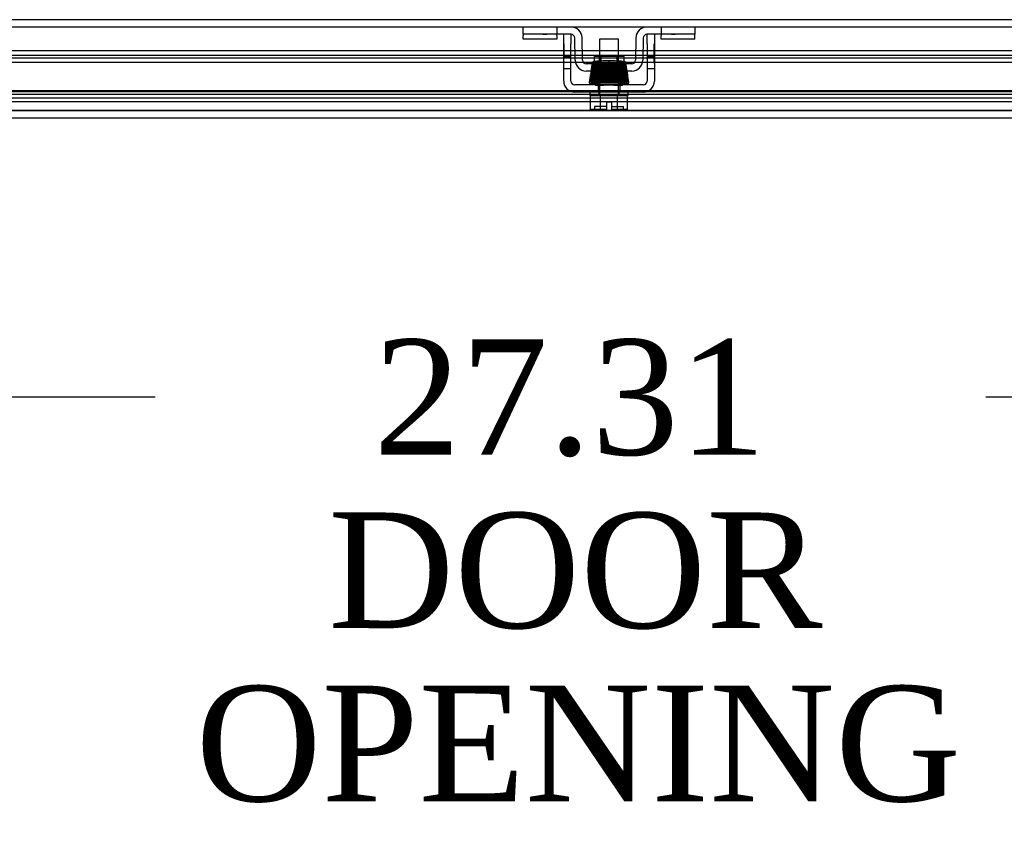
# Model space of a CAD drawing. Header units: inches. Extents: x 1 to 299, y -2 to 199.
# Tile 45 of 68: x 71 to 84, y 157 to 167. Entities that reach past the tile are written whole.
import ezdxf
from ezdxf.enums import TextEntityAlignment as Align
from ezdxf.lldxf.tags import DXFTag

# ---------------------------------------------------------------- set-up
doc = ezdxf.new("R2010")
doc.units = ezdxf.units.IN
doc.header["$MEASUREMENT"] = 0
for name, color, linetype in [('COM42667', 7, 'Continuous'), ('COM42780', 7, 'Continuous'), ('COM53933-2', 7, 'Continuous'), ('COM53955-2', 7, 'Continuous'), ('COM70220', 7, 'Continuous'), ('COM71180-2', 7, 'Continuous'), ('Default', 7, 'Continuous'), ('SCC19011', 7, 'Continuous'), ('SPR20265', 7, 'Continuous'), ('WAF25035', 7, 'Continuous')]:
    doc.layers.add(name, color=color, linetype=linetype)
doc.styles.add('SEACAD_Times_New_Roman', font='times.ttf')
tags = doc.linetypes.add('HIDDEN2', pattern=[0.1875, 0.125, -0.0625]).pattern_tags.tags
tags[6:7] = [DXFTag(74, 4), DXFTag(75, 0), DXFTag(340, '0'), DXFTag(46, 0.0), DXFTag(50, 0.0), DXFTag(44, 0.0), DXFTag(45, 0.0)]
tags[4:5] = [DXFTag(74, 4), DXFTag(75, 0), DXFTag(340, '0'), DXFTag(46, 0.0), DXFTag(50, 0.0), DXFTag(44, 0.0), DXFTag(45, 0.0)]
doc.dimstyles.new('HAMMOND_(STH_-_300x200)', dxfattribs={"dimtxt": 1.5, "dimasz": 1.875, "dimexe": 0.75, "dimexo": 0.75, "dimgap": 0.375, "dimtad": 0, "dimtih": 1, "dimtoh": 1, "dimzin": 0, "dimdsep": 46, "dimtxsty": 'SEACAD_Times_New_Roman', "dimblk1": '_SE_FILLED', "dimblk2": '_SE_FILLED', "dimsah": 1, "dimcen": 0.75, "dimadec": 0, "dimazin": 0, "dimtfac": 0.8, "dimtofl": 0, "dimtmove": 0, "dimatfit": 3, "dimfxl": 1, "dimtolj": 1, "dimtzin": 0, "dimarcsym": 0})

# ---------------------------------------------------------------- blocks, each defined once
blk = doc.blocks.new('SE6')
at = {"layer": 'COM42667', "color": 7, "linetype": 'Continuous'}
for p, q in [((77.913, 166.818), (77.913, 166.943)), ((78.008, 166.943), (78.008, 166.818)), ((78.996, 166.818), (78.996, 166.943)), ((79.091, 166.943), (79.091, 166.818)), ((77.913, 166.336), (77.913, 166.818)), ((78.008, 166.336), (78.008, 166.818)), ((78.996, 166.818), (78.996, 166.336)), ((79.091, 166.818), (79.091, 166.336)), ((78.948, 166.288), (78.056, 166.288)), ((78.948, 166.193), (78.056, 166.193))]:
    blk.add_line(p, q, dxfattribs=at)
at = {"layer": 'COM42667', "color": 7, "linetype": 'HIDDEN2'}
for p, q in [((77.914, 166.818), (77.913, 166.818)), ((77.914, 166.818), (77.914, 166.758)), ((79.09, 166.818), (79.091, 166.818)), ((79.09, 166.758), (79.09, 166.818)), ((77.914, 166.758), (77.913, 166.758)), ((77.914, 166.73), (77.913, 166.73)), ((78.008, 166.651), (77.913, 166.651)), ((77.914, 166.758), (77.914, 166.73)), ((77.914, 166.73), (77.914, 166.651)), ((79.091, 166.651), (78.996, 166.651)), ((79.09, 166.758), (79.091, 166.758)), ((79.09, 166.73), (79.09, 166.758)), ((79.09, 166.73), (79.091, 166.73)), ((79.09, 166.568), (79.09, 166.73)), ((77.914, 166.617), (77.913, 166.617)), ((77.914, 166.568), (77.913, 166.568)), ((77.914, 166.59), (77.914, 166.568)), ((79.09, 166.617), (79.091, 166.617)), ((79.09, 166.568), (79.091, 166.568)), ((77.913, 166.499), (78.008, 166.499)), ((78.996, 166.499), (79.091, 166.499)), ((78.362, 166.288), (78.362, 166.193)), ((78.643, 166.288), (78.643, 166.193))]:
    blk.add_line(p, q, dxfattribs=at)
at = {"layer": 'COM42667', "color": 7, "linetype": 'Continuous'}
for centre, radius, start, end in [((78.056, 166.336), 0.143, 180, 270), ((78.056, 166.336), 0.048, 180, 270), ((78.948, 166.336), 0.143, 270, 0), ((78.948, 166.336), 0.048, 270, 0)]:
    blk.add_arc(centre, radius, start, end, dxfattribs=at)
at = {"layer": 'COM42780', "color": 7, "linetype": 'Continuous'}
for p, q in [((77.387, 166.943), (77.387, 167.038)), ((79.617, 167.038), (79.617, 166.943)), ((77.637, 166.943), (77.387, 166.943)), ((77.387, 166.943), (77.387, 166.929)), ((77.387, 166.879), (77.387, 166.929)), ((78.009, 166.943), (77.637, 166.943)), ((77.824, 166.929), (77.824, 166.943)), ((77.824, 166.929), (77.824, 166.879)), ((79.367, 166.943), (78.995, 166.943)), ((79.18, 166.943), (79.18, 166.929)), ((79.18, 166.879), (79.18, 166.929)), ((79.617, 166.943), (79.367, 166.943)), ((79.617, 166.929), (79.617, 166.943)), ((79.617, 166.879), (79.617, 166.929)), ((77.824, 166.879), (77.387, 166.879)), ((78.062, 166.607), (78.057, 166.896)), ((78.157, 166.608), (78.152, 166.898)), ((78.852, 166.898), (78.847, 166.608)), ((78.947, 166.896), (78.942, 166.607)), ((79.617, 166.879), (79.18, 166.879)), ((78.697, 166.656), (78.307, 166.656)), ((78.307, 166.656), (78.307, 166.586)), ((78.697, 166.561), (78.697, 166.656)), ((78.799, 166.561), (78.205, 166.561)), ((78.799, 166.466), (78.205, 166.466))]:
    blk.add_line(p, q, dxfattribs=at)
at = {"layer": 'COM42780', "color": 7, "linetype": 'HIDDEN2'}
for p, q in [((77.824, 167.038), (77.824, 166.943)), ((79.18, 167.038), (79.18, 166.943)), ((77.824, 166.946), (77.387, 166.946)), ((77.519, 166.944), (77.519, 166.943)), ((77.552, 166.944), (77.552, 166.943)), ((77.577, 166.944), (77.577, 166.943)), ((77.583, 166.944), (77.583, 166.943)), ((77.642, 166.944), (77.692, 166.944)), ((77.662, 166.944), (77.662, 166.943)), ((77.692, 166.944), (77.692, 166.943)), ((79.617, 166.946), (79.18, 166.946)), ((79.312, 166.944), (79.312, 166.943)), ((79.312, 166.944), (79.362, 166.944)), ((79.342, 166.944), (79.342, 166.943)), ((79.421, 166.944), (79.421, 166.943)), ((79.427, 166.944), (79.427, 166.943)), ((79.452, 166.944), (79.452, 166.943)), ((79.486, 166.944), (79.486, 166.943)), ((78.377, 166.466), (78.377, 166.656)), ((78.396, 166.656), (78.396, 166.466)), ((78.609, 166.466), (78.609, 166.656)), ((78.627, 166.466), (78.627, 166.656)), ((78.307, 166.586), (78.307, 166.561))]:
    blk.add_line(p, q, dxfattribs=at)
at = {"layer": 'COM42780', "color": 7, "linetype": 'Continuous'}
for centre, radius, start, end in [((78.009, 166.895), 0.143, 1, 90), ((78.995, 166.895), 0.143, 90, 179), ((78.009, 166.895), 0.048, 1, 90), ((78.995, 166.895), 0.048, 90, 179), ((78.205, 166.609), 0.143, 181, 270), ((78.205, 166.609), 0.048, 181, 270), ((78.799, 166.609), 0.048, 270, 359), ((78.799, 166.609), 0.143, 270, 359)]:
    blk.add_arc(centre, radius, start, end, dxfattribs=at)
at = {"layer": 'COM53933-2', "color": 7, "linetype": 'HIDDEN2'}
for p, q in [((93.937, 167.133), (63.067, 167.133)), ((64.347, 166.166), (91.657, 166.166)), ((91.407, 166.207), (64.597, 166.207)), ((64.347, 166.071), (91.657, 166.071)), ((91.407, 166.113), (64.597, 166.113))]:
    blk.add_line(p, q, dxfattribs=at)
at = {"layer": 'COM53933-2', "color": 7, "linetype": 'Continuous'}
blk.add_line((93.937, 167.038), (63.067, 167.038), dxfattribs=at)
at = {"layer": 'COM53955-2', "color": 7, "linetype": 'Continuous'}
for p, q in [((77.913, 166.728), (64.895, 166.728)), ((65.109, 166.674), (77.913, 166.674)), ((78.06, 166.728), (78.008, 166.728)), ((78.008, 166.674), (78.061, 166.674)), ((78.38, 166.728), (78.155, 166.728)), ((78.156, 166.674), (78.38, 166.674)), ((78.849, 166.728), (78.624, 166.728)), ((78.624, 166.674), (78.848, 166.674)), ((78.943, 166.674), (78.996, 166.674)), ((78.996, 166.728), (78.944, 166.728)), ((91.048, 166.728), (79.091, 166.728)), ((79.091, 166.674), (90.834, 166.674)), ((65.109, 166.582), (77.913, 166.582)), ((78.008, 166.582), (78.065, 166.582)), ((78.165, 166.582), (78.288, 166.582)), ((78.697, 166.582), (78.839, 166.582)), ((78.94, 166.582), (78.996, 166.582)), ((79.091, 166.582), (90.834, 166.582)), ((92.016, 165.853), (63.927, 165.853))]:
    blk.add_line(p, q, dxfattribs=at)
at = {"layer": 'COM53955-2', "color": 7, "linetype": 'HIDDEN2'}
for p, q in [((78.008, 166.728), (77.913, 166.728)), ((77.913, 166.674), (78.008, 166.674)), ((78.155, 166.728), (78.06, 166.728)), ((78.061, 166.674), (78.156, 166.674)), ((78.624, 166.728), (78.38, 166.728)), ((78.38, 166.674), (78.624, 166.674)), ((78.848, 166.674), (78.943, 166.674)), ((78.944, 166.728), (78.849, 166.728)), ((79.091, 166.728), (78.996, 166.728)), ((78.996, 166.674), (79.091, 166.674)), ((91.048, 166.633), (64.895, 166.633)), ((77.913, 166.582), (78.008, 166.582)), ((78.065, 166.582), (78.165, 166.582)), ((78.288, 166.582), (78.697, 166.582)), ((78.839, 166.582), (78.94, 166.582)), ((78.996, 166.582), (79.091, 166.582)), ((92.016, 165.948), (63.927, 165.948))]:
    blk.add_line(p, q, dxfattribs=at)
at = {"layer": 'COM70220', "color": 7, "linetype": 'HIDDEN2'}
for p, q in [((91.422, 166.198), (64.522, 166.198)), ((91.422, 165.952), (64.522, 165.952)), ((91.422, 165.95), (64.522, 165.95)), ((91.422, 165.949), (64.522, 165.949))]:
    blk.add_line(p, q, dxfattribs=at)
at = {"layer": 'COM71180-2', "color": 7, "linetype": 'HIDDEN2'}
blk.add_line((64.347, 166.071), (91.657, 166.071), dxfattribs=at)
at = {"layer": 'SCC19011', "color": 7, "linetype": 'Continuous'}
for p, q in [((78.624, 166.88), (78.38, 166.88)), ((78.38, 166.88), (78.38, 166.656)), ((78.624, 166.656), (78.624, 166.88)), ((78.38, 166.46), (78.38, 166.445)), ((78.38, 166.41), (78.38, 166.396)), ((78.624, 166.455), (78.624, 166.466)), ((78.624, 166.405), (78.624, 166.42)), ((78.38, 166.361), (78.38, 166.346)), ((78.38, 166.311), (78.38, 166.288)), ((78.624, 166.354), (78.624, 166.37)), ((78.624, 166.288), (78.624, 166.319)), ((78.261, 165.967), (78.261, 166.148)), ((78.393, 165.967), (78.393, 166.148)), ((78.611, 165.967), (78.611, 166.148)), ((78.743, 165.967), (78.743, 166.148)), ((78.536, 166.062), (78.468, 166.062)), ((78.468, 166.062), (78.468, 165.967)), ((78.536, 166.062), (78.536, 165.967)), ((78.393, 165.967), (78.261, 165.967)), ((78.468, 165.967), (78.393, 165.967)), ((78.611, 165.967), (78.536, 165.967)), ((78.743, 165.967), (78.611, 165.967))]:
    blk.add_line(p, q, dxfattribs=at)
at = {"layer": 'SCC19011', "color": 7, "linetype": 'HIDDEN2'}
for p, q in [((78.38, 166.656), (78.38, 166.46)), ((78.624, 166.466), (78.624, 166.656)), ((78.38, 166.445), (78.38, 166.41)), ((78.38, 166.396), (78.38, 166.361)), ((78.624, 166.42), (78.624, 166.455)), ((78.624, 166.37), (78.624, 166.405)), ((78.38, 166.346), (78.38, 166.311)), ((78.38, 166.288), (78.38, 166.148)), ((78.624, 166.319), (78.624, 166.354)), ((78.624, 166.148), (78.624, 166.288)), ((78.468, 166.007), (78.315, 166.007)), ((78.315, 166.007), (78.315, 165.977)), ((78.536, 166.007), (78.69, 166.007)), ((78.69, 165.977), (78.69, 166.007))]:
    blk.add_line(p, q, dxfattribs=at)
for centre, start, end in [((78.305, 165.977), 270, 0), ((78.7, 165.977), 180, 270)]:
    blk.add_arc(centre, 0.01, start, end, dxfattribs=at)
at = {"layer": 'SPR20265', "color": 7, "linetype": 'Continuous'}
blk.add_line((78.502, 166.565), (78.502, 166.6), dxfattribs=at)
for centre, radius, start, end in [((78.277, 166.42), 0.0181, 90.2962, 270.6354), ((78.68, 171.237), 4.954, 265.1676, 266.5222), ((78.678, 171.21), 4.891, 269.5941, 269.9583)]:
    blk.add_arc(centre, radius, start, end, dxfattribs=at)
at = {"layer": 'SPR20265', "color": 7, "linetype": 'HIDDEN2'}
for centre, radius, start, end in [((78.277, 166.42), 0.0169, 269.7153, 89.2764), ((78.727, 166.42), 0.0169, 90.7799, 270.2284), ((78.678, 171.21), 4.891, 265.1447, 269.5941), ((78.326, 171.21), 4.891, 270.0417, 274.8553), ((78.324, 171.237), 4.954, 270.0627, 274.8324), ((78.68, 171.237), 4.954, 266.5222, 269.9373)]:
    blk.add_arc(centre, radius, start, end, dxfattribs=at)
for centre, major_axis, start_param, end_param in [((78.329, 166.301), (0, 0.0175), 1.570796, 6.283185), ((78.329, 166.301), (0, 0.0175), 0, 0.007092), ((78.675, 166.301), (0, -0.0175), 5.616239, 6.283185), ((78.675, 166.301), (0, -0.0175), 0, 0.666946)]:
    blk.add_ellipse(centre, major_axis=major_axis, ratio=0.707107, start_param=start_param, end_param=end_param, dxfattribs=at)
at = {"layer": 'SPR20265', "color": 7, "linetype": 'Continuous'}
blk.add_ellipse((78.675, 166.301), major_axis=(0, -0.0175), ratio=0.707107, start_param=0.666946, end_param=5.616239, dxfattribs=at)
at = {"layer": 'SPR20265', "color": 7, "linetype": 'HIDDEN2'}
for points, knots in [([(78.297, 166.539), (78.293, 166.539), (78.288, 166.538), (78.28, 166.533), (78.276, 166.526), (78.275, 166.519), (78.276, 166.513), (78.279, 166.509), (78.281, 166.507), (78.284, 166.505), (78.287, 166.503), (78.29, 166.503), (78.291, 166.503), (78.292, 166.503)], [0, 0, 0, 0, 0.180774, 0.350248, 0.499828, 0.623642, 0.733222, 0.784403, 0.832779, 0.878274, 0.921007, 0.961361, 1, 1, 1, 1]), ([(78.702, 166.587), (78.698, 166.586), (78.692, 166.584), (78.661, 166.582), (78.62, 166.58), (78.575, 166.578), (78.528, 166.576), (78.472, 166.574), (78.412, 166.571), (78.358, 166.569), (78.322, 166.567), (78.301, 166.565), (78.284, 166.561), (78.278, 166.545), (78.28, 166.536), (78.285, 166.531), (78.297, 166.524), (78.318, 166.524), (78.364, 166.521), (78.402, 166.519), (78.453, 166.517), (78.512, 166.515), (78.576, 166.512), (78.638, 166.51), (78.69, 166.507), (78.702, 166.505), (78.709, 166.504)], [0, 0, 0, 0, 0.049071, 0.095305, 0.138705, 0.179221, 0.216816, 0.251479, 0.311613, 0.361337, 0.40521, 0.443673, 0.47869, 0.495819, 0.507208, 0.514584, 0.52541, 0.61076, 0.643462, 0.680714, 0.722527, 0.768903, 0.819809, 0.875306, 0.935341, 1, 1, 1, 1]), ([(78.285, 166.561), (78.285, 166.561), (78.287, 166.558), (78.291, 166.555), (78.297, 166.552), (78.301, 166.551), (78.303, 166.551)], [0.5959107, 0.5959107, 0.5959107, 0.5959107, 0.6145359, 0.7437677, 0.8727235, 1, 1, 1, 1]), ([(78.707, 166.537), (78.708, 166.537), (78.705, 166.535), (78.677, 166.533), (78.629, 166.53), (78.58, 166.528), (78.539, 166.526), (78.494, 166.525), (78.449, 166.523), (78.405, 166.521), (78.365, 166.52), (78.331, 166.518), (78.305, 166.516), (78.288, 166.514), (78.287, 166.513), (78.286, 166.512)], [0.0386163, 0.0386163, 0.0386163, 0.0386163, 0.1041999, 0.2141673, 0.3298094, 0.3901346, 0.4519229, 0.5151799, 0.5799285, 0.646185, 0.7139159, 0.7831552, 0.853933, 0.9262015, 1, 1, 1, 1]), ([(78.292, 166.538), (78.293, 166.538), (78.295, 166.538), (78.297, 166.537), (78.3, 166.536), (78.303, 166.534), (78.305, 166.532), (78.308, 166.529), (78.31, 166.523), (78.31, 166.517), (78.308, 166.51), (78.302, 166.505), (78.299, 166.504), (78.297, 166.504)], [0, 0, 0, 0, 0.037989, 0.077527, 0.119605, 0.164736, 0.212993, 0.264123, 0.372839, 0.49196, 0.636982, 0.80769, 1, 1, 1, 1]), ([(78.299, 166.552), (78.303, 166.551), (78.31, 166.55), (78.34, 166.547), (78.379, 166.545), (78.424, 166.543), (78.47, 166.541), (78.525, 166.539), (78.586, 166.537), (78.64, 166.534), (78.675, 166.532), (78.691, 166.531), (78.697, 166.53), (78.692, 166.534), (78.689, 166.544), (78.692, 166.553), (78.696, 166.558), (78.698, 166.56), (78.691, 166.559), (78.668, 166.557), (78.634, 166.555), (78.596, 166.554), (78.547, 166.552), (78.489, 166.549), (78.425, 166.547), (78.364, 166.544), (78.312, 166.541), (78.3, 166.54), (78.293, 166.538)], [0, 0, 0, 0, 0.049173, 0.095464, 0.138909, 0.179487, 0.217185, 0.252019, 0.312783, 0.36306, 0.407295, 0.445872, 0.463143, 0.480066, 0.496688, 0.507701, 0.514797, 0.525232, 0.558593, 0.609643, 0.642108, 0.679174, 0.720884, 0.767277, 0.818342, 0.874155, 0.934678, 1, 1, 1, 1]), ([(78.295, 166.504), (78.3, 166.504), (78.308, 166.506), (78.342, 166.508), (78.384, 166.51), (78.431, 166.512), (78.478, 166.514), (78.535, 166.516), (78.596, 166.519), (78.649, 166.521), (78.685, 166.523), (78.705, 166.526), (78.717, 166.528), (78.724, 166.538), (78.726, 166.545), (78.724, 166.552), (78.72, 166.558), (78.717, 166.56), (78.715, 166.561), (78.714, 166.561)], [0, 0, 0, 0, 0.0498436, 0.0967002, 0.1405955, 0.1815314, 0.2194862, 0.2544765, 0.3152997, 0.3654619, 0.409652, 0.4485892, 0.4814188, 0.4889058, 0.495916, 0.5065238, 0.5135393, 0.5236157, 0.5301444, 0.5301444, 0.5301444, 0.5301444]), ([(78.718, 166.512), (78.716, 166.513), (78.712, 166.515), (78.672, 166.518), (78.607, 166.521), (78.537, 166.524), (78.479, 166.526), (78.435, 166.528), (78.393, 166.529), (78.356, 166.531), (78.327, 166.533), (78.306, 166.535), (78.298, 166.536), (78.297, 166.536)], [0, 0, 0, 0, 0.1087958, 0.2223565, 0.3404595, 0.4631523, 0.5264789, 0.590913, 0.6564648, 0.7230715, 0.7907398, 0.8594827, 0.9292355, 0.9292355, 0.9292355, 0.9292355]), ([(78.303, 166.586), (78.305, 166.586), (78.309, 166.586), (78.315, 166.58), (78.318, 166.573), (78.318, 166.567), (78.315, 166.56), (78.311, 166.556), (78.305, 166.553), (78.302, 166.553), (78.3, 166.553)], [0, 0, 0, 0, 0.177696, 0.341652, 0.484977, 0.606263, 0.721012, 0.827813, 0.921583, 1, 1, 1, 1]), ([(78.695, 166.565), (78.689, 166.566), (78.673, 166.567), (78.641, 166.569), (78.602, 166.571), (78.551, 166.573), (78.492, 166.575), (78.427, 166.578), (78.367, 166.581), (78.318, 166.584), (78.308, 166.586), (78.302, 166.587)], [0.5731101, 0.5731101, 0.5731101, 0.5731101, 0.6106645, 0.6440309, 0.6818562, 0.7241002, 0.7707363, 0.8216737, 0.8769104, 0.9363517, 1, 1, 1, 1]), ([(78.303, 166.553), (78.303, 166.553), (78.304, 166.554), (78.312, 166.555), (78.329, 166.557), (78.354, 166.558), (78.38, 166.56), (78.399, 166.561), (78.405, 166.561)], [0.0491745, 0.0491745, 0.0491745, 0.0491745, 0.1247815, 0.2496118, 0.3745487, 0.4995316, 0.6245497, 0.6947964, 0.6947964, 0.6947964, 0.6947964]), ([(78.307, 166.531), (78.308, 166.53), (78.313, 166.531), (78.335, 166.533), (78.369, 166.535), (78.408, 166.536), (78.458, 166.538), (78.516, 166.541), (78.58, 166.543), (78.64, 166.546), (78.689, 166.549), (78.699, 166.551), (78.705, 166.552)], [0.5328988, 0.5328988, 0.5328988, 0.5328988, 0.5569074, 0.6092128, 0.6423045, 0.6799166, 0.7220481, 0.7687139, 0.8198491, 0.8754774, 0.935522, 1, 1, 1, 1]), ([(78.705, 166.588), (78.703, 166.589), (78.696, 166.59), (78.678, 166.592), (78.652, 166.593), (78.62, 166.595), (78.584, 166.597), (78.543, 166.598), (78.517, 166.599), (78.502, 166.6)], [0.1262894, 0.1262894, 0.1262894, 0.1262894, 0.2522008, 0.3777822, 0.5029693, 0.6277666, 0.7522043, 0.8763068, 1, 1, 1, 1]), ([(78.502, 166.565), (78.517, 166.564), (78.543, 166.563), (78.583, 166.562), (78.619, 166.56), (78.65, 166.558), (78.675, 166.557), (78.692, 166.555), (78.698, 166.554), (78.7, 166.554)], [0, 0, 0, 0, 0.125192, 0.2503696, 0.3754503, 0.5004684, 0.6254513, 0.7503882, 0.8752185, 0.8752185, 0.8752185, 0.8752185]), ([(78.704, 166.553), (78.702, 166.553), (78.7, 166.553), (78.696, 166.554), (78.693, 166.557), (78.69, 166.559), (78.688, 166.563), (78.686, 166.567), (78.686, 166.573), (78.688, 166.579), (78.693, 166.584), (78.698, 166.586), (78.7, 166.586), (78.701, 166.586)], [0, 0, 0, 0, 0.062102, 0.127036, 0.193129, 0.258648, 0.322128, 0.382614, 0.496212, 0.616438, 0.741896, 0.869698, 1, 1, 1, 1]), ([(78.707, 166.504), (78.705, 166.504), (78.703, 166.504), (78.697, 166.509), (78.694, 166.515), (78.694, 166.522), (78.695, 166.527), (78.698, 166.531), (78.7, 166.534), (78.703, 166.535), (78.706, 166.537), (78.709, 166.538), (78.711, 166.538), (78.712, 166.538)], [0, 0, 0, 0, 0.182694, 0.346276, 0.488158, 0.606317, 0.714771, 0.767541, 0.818616, 0.867529, 0.913978, 0.957988, 1, 1, 1, 1]), ([(78.701, 166.551), (78.705, 166.552), (78.71, 166.553), (78.718, 166.558), (78.721, 166.566), (78.722, 166.573), (78.719, 166.579), (78.715, 166.584), (78.709, 166.587), (78.706, 166.587), (78.704, 166.588)], [0, 0, 0, 0, 0.171749, 0.337669, 0.486578, 0.613302, 0.730062, 0.835396, 0.925606, 1, 1, 1, 1]), ([(78.712, 166.503), (78.713, 166.503), (78.714, 166.503), (78.717, 166.503), (78.72, 166.504), (78.722, 166.506), (78.725, 166.508), (78.727, 166.512), (78.729, 166.518), (78.729, 166.525), (78.725, 166.532), (78.717, 166.538), (78.711, 166.539), (78.707, 166.539)], [0, 0, 0, 0, 0.035882, 0.073188, 0.112909, 0.155738, 0.202044, 0.251913, 0.361271, 0.485727, 0.637722, 0.812554, 1, 1, 1, 1]), ([(78.273, 166.412), (78.273, 166.412), (78.271, 166.412), (78.268, 166.411), (78.265, 166.41), (78.263, 166.409), (78.26, 166.407), (78.258, 166.404), (78.257, 166.401), (78.256, 166.396), (78.257, 166.39), (78.261, 166.383), (78.269, 166.377), (78.276, 166.376), (78.28, 166.376)], [0, 0, 0, 0, 0.042091, 0.081647, 0.120191, 0.15929, 0.200316, 0.244307, 0.29197, 0.343782, 0.463061, 0.615509, 0.797242, 1, 1, 1, 1]), ([(78.287, 166.464), (78.281, 166.464), (78.275, 166.463), (78.267, 166.456), (78.264, 166.45), (78.264, 166.446), (78.264, 166.442), (78.265, 166.438), (78.267, 166.435), (78.269, 166.432), (78.273, 166.43), (78.277, 166.428), (78.28, 166.428), (78.281, 166.428)], [0, 0, 0, 0, 0.314139, 0.451364, 0.572135, 0.625408, 0.67627, 0.728029, 0.781154, 0.835554, 0.89067, 0.945715, 1, 1, 1, 1]), ([(78.714, 166.512), (78.711, 166.511), (78.706, 166.51), (78.675, 166.507), (78.634, 166.505), (78.587, 166.503), (78.538, 166.501), (78.479, 166.499), (78.415, 166.497), (78.357, 166.494), (78.316, 166.492), (78.293, 166.49), (78.274, 166.486), (78.266, 166.472), (78.267, 166.466), (78.268, 166.465)], [0, 0, 0, 0, 0.0490853, 0.0953348, 0.138754, 0.179289, 0.2169083, 0.2516014, 0.3118083, 0.3615871, 0.4054901, 0.4439435, 0.4809307, 0.5004287, 0.5066222, 0.5066222, 0.5066222, 0.5066222]), ([(78.726, 166.437), (78.723, 166.436), (78.717, 166.435), (78.672, 166.432), (78.614, 166.429), (78.557, 166.427), (78.511, 166.425), (78.463, 166.424), (78.415, 166.422), (78.371, 166.42), (78.331, 166.418), (78.299, 166.416), (78.277, 166.414), (78.269, 166.413), (78.269, 166.412), (78.269, 166.412)], [0, 0, 0, 0, 0.1045038, 0.2144634, 0.330083, 0.3903051, 0.451994, 0.5151688, 0.5798125, 0.6459641, 0.7136653, 0.7828829, 0.8536605, 0.9260423, 0.9527188, 0.9527188, 0.9527188, 0.9527188]), ([(78.289, 166.513), (78.287, 166.513), (78.285, 166.512), (78.281, 166.511), (78.277, 166.509), (78.273, 166.505), (78.271, 166.498), (78.271, 166.491), (78.274, 166.485), (78.278, 166.48), (78.284, 166.477), (78.288, 166.477), (78.29, 166.476)], [0, 0, 0, 0, 0.063176, 0.129473, 0.197366, 0.265212, 0.394679, 0.515177, 0.639946, 0.76535, 0.886036, 1, 1, 1, 1]), ([(78.28, 166.411), (78.28, 166.411), (78.281, 166.411), (78.285, 166.409), (78.289, 166.404), (78.291, 166.399), (78.291, 166.394), (78.291, 166.391), (78.289, 166.387), (78.287, 166.384), (78.285, 166.381), (78.281, 166.379), (78.277, 166.377), (78.275, 166.377), (78.273, 166.377)], [0, 0, 0, 0, 0.174172, 0.32563, 0.457521, 0.571357, 0.621658, 0.670379, 0.72108, 0.774173, 0.829398, 0.886003, 0.943085, 1, 1, 1, 1]), ([(78.731, 166.389), (78.723, 166.39), (78.707, 166.392), (78.652, 166.395), (78.581, 166.397), (78.501, 166.4), (78.421, 166.403), (78.352, 166.406), (78.299, 166.408), (78.285, 166.41), (78.277, 166.411)], [0, 0, 0, 0, 0.126336, 0.252227, 0.377819, 0.502975, 0.627818, 0.752237, 0.876323, 1, 1, 1, 1]), ([(78.633, 166.42), (78.623, 166.421), (78.598, 166.422), (78.556, 166.423), (78.508, 166.425), (78.459, 166.427), (78.412, 166.428), (78.368, 166.43), (78.331, 166.432), (78.301, 166.434), (78.282, 166.435), (78.28, 166.437), (78.278, 166.437)], [0.3502806, 0.3502806, 0.3502806, 0.3502806, 0.4013266, 0.4633844, 0.526574, 0.590889, 0.6563003, 0.7228223, 0.7904767, 0.8592109, 0.9290421, 1, 1, 1, 1]), ([(78.278, 166.378), (78.278, 166.378), (78.279, 166.38), (78.304, 166.382), (78.354, 166.385), (78.405, 166.387), (78.449, 166.388), (78.496, 166.39), (78.545, 166.392), (78.592, 166.393), (78.637, 166.395), (78.675, 166.397), (78.705, 166.399), (78.725, 166.401), (78.728, 166.402), (78.729, 166.403)], [0.053432, 0.053432, 0.053432, 0.053432, 0.1058673, 0.2171381, 0.3338118, 0.3944484, 0.4564245, 0.5197508, 0.5844221, 0.6504012, 0.7176964, 0.7863335, 0.8562538, 0.9274659, 1, 1, 1, 1]), ([(78.281, 166.463), (78.282, 166.463), (78.283, 166.463), (78.286, 166.462), (78.288, 166.461), (78.291, 166.459), (78.294, 166.457), (78.296, 166.455), (78.297, 166.452), (78.299, 166.447), (78.299, 166.442), (78.297, 166.435), (78.291, 166.43), (78.289, 166.429), (78.287, 166.429)], [0, 0, 0, 0, 0.041854, 0.08238, 0.123206, 0.165594, 0.2103, 0.257629, 0.307612, 0.360216, 0.47602, 0.621224, 0.796617, 1, 1, 1, 1]), ([(78.281, 166.426), (78.286, 166.425), (78.309, 166.423), (78.37, 166.42), (78.44, 166.417), (78.502, 166.415), (78.55, 166.413), (78.596, 166.412), (78.639, 166.41), (78.676, 166.408), (78.704, 166.406), (78.723, 166.404), (78.725, 166.403), (78.725, 166.403)], [0.1071892, 0.1071892, 0.1071892, 0.1071892, 0.2193565, 0.336377, 0.4584218, 0.5216283, 0.5861168, 0.6518915, 0.7189233, 0.7872471, 0.856884, 0.9277872, 1, 1, 1, 1]), ([(78.285, 166.429), (78.291, 166.43), (78.301, 166.431), (78.338, 166.433), (78.384, 166.436), (78.434, 166.438), (78.485, 166.439), (78.545, 166.442), (78.608, 166.444), (78.663, 166.446), (78.699, 166.449), (78.718, 166.451), (78.726, 166.453), (78.733, 166.458), (78.736, 166.464), (78.737, 166.471), (78.736, 166.477), (78.731, 166.484), (78.725, 166.487), (78.713, 166.49), (78.687, 166.492), (78.647, 166.494), (78.603, 166.496), (78.548, 166.498), (78.484, 166.501), (78.416, 166.503), (78.353, 166.506), (78.303, 166.509), (78.295, 166.511), (78.29, 166.512)], [0, 0, 0, 0, 0.049806, 0.096628, 0.140488, 0.181395, 0.219325, 0.254295, 0.315103, 0.365264, 0.409504, 0.44859, 0.465812, 0.479944, 0.486137, 0.491674, 0.500166, 0.506116, 0.515751, 0.550769, 0.606181, 0.640661, 0.679437, 0.722465, 0.769729, 0.821141, 0.8767, 0.936319, 1, 1, 1, 1]), ([(78.729, 166.437), (78.727, 166.438), (78.721, 166.44), (78.675, 166.443), (78.617, 166.446), (78.562, 166.448), (78.516, 166.45), (78.469, 166.451), (78.423, 166.453), (78.381, 166.455), (78.343, 166.456), (78.313, 166.458), (78.292, 166.46), (78.286, 166.461), (78.285, 166.461)], [0, 0, 0, 0, 0.1086563, 0.2221233, 0.3401739, 0.4012398, 0.4634474, 0.5267618, 0.5911812, 0.6567153, 0.7232971, 0.7909314, 0.8596266, 0.9293175, 0.9293175, 0.9293175, 0.9293175]), ([(78.29, 166.511), (78.293, 166.511), (78.297, 166.511), (78.303, 166.505), (78.306, 166.499), (78.306, 166.492), (78.304, 166.486), (78.299, 166.481), (78.294, 166.478), (78.29, 166.478), (78.289, 166.478)], [0, 0, 0, 0, 0.166659, 0.324905, 0.466035, 0.587816, 0.705555, 0.817002, 0.91633, 1, 1, 1, 1]), ([(78.291, 166.477), (78.292, 166.478), (78.295, 166.48), (78.334, 166.483), (78.397, 166.486), (78.467, 166.489), (78.525, 166.491), (78.57, 166.493), (78.612, 166.494), (78.65, 166.496), (78.681, 166.498), (78.703, 166.5), (78.714, 166.502), (78.715, 166.503), (78.715, 166.503)], [0, 0, 0, 0, 0.1062824, 0.2178177, 0.3344917, 0.4564531, 0.5197117, 0.5842959, 0.6502411, 0.7175013, 0.7860951, 0.8560626, 0.9273599, 0.9665702, 0.9665702, 0.9665702, 0.9665702]), ([(78.295, 166.501), (78.301, 166.5), (78.324, 166.498), (78.384, 166.495), (78.451, 166.492), (78.51, 166.49), (78.555, 166.488), (78.598, 166.486), (78.638, 166.485), (78.671, 166.483), (78.696, 166.481), (78.707, 166.48), (78.71, 166.479)], [0.1070599, 0.1070599, 0.1070599, 0.1070599, 0.2191639, 0.3361754, 0.4582543, 0.5214879, 0.5860062, 0.6518142, 0.7188758, 0.7872252, 0.856881, 0.9277922, 0.9277922, 0.9277922, 0.9277922]), ([(78.702, 166.466), (78.702, 166.466), (78.693, 166.467), (78.669, 166.468), (78.624, 166.47), (78.575, 166.472), (78.525, 166.474), (78.466, 166.476), (78.403, 166.479), (78.347, 166.481), (78.312, 166.483), (78.299, 166.484), (78.295, 166.484), (78.297, 166.483), (78.299, 166.48), (78.301, 166.476), (78.303, 166.47), (78.301, 166.464), (78.299, 166.46), (78.297, 166.457), (78.295, 166.456), (78.295, 166.456), (78.295, 166.456)], [0.0474842, 0.0474842, 0.0474842, 0.0474842, 0.0497131, 0.0964498, 0.1402498, 0.181141, 0.2191142, 0.2541986, 0.3155133, 0.3661656, 0.4105777, 0.4493704, 0.4665115, 0.473906, 0.4805292, 0.4865974, 0.4921802, 0.5006637, 0.503587, 0.5065765, 0.5158911, 0.5252176, 0.5252176, 0.5252176, 0.5252176]), ([(78.367, 166.395), (78.378, 166.395), (78.404, 166.394), (78.447, 166.392), (78.493, 166.39), (78.541, 166.389), (78.588, 166.387), (78.631, 166.385), (78.669, 166.384), (78.7, 166.382), (78.719, 166.38), (78.725, 166.379), (78.726, 166.379)], [0.2772299, 0.2772299, 0.2772299, 0.2772299, 0.3361969, 0.3969622, 0.459007, 0.5223211, 0.5868655, 0.6526607, 0.7197134, 0.7879622, 0.8574326, 0.9202934, 0.9202934, 0.9202934, 0.9202934]), ([(78.372, 166.445), (78.378, 166.445), (78.4, 166.444), (78.443, 166.442), (78.505, 166.44), (78.573, 166.437), (78.639, 166.435), (78.696, 166.432), (78.711, 166.43), (78.719, 166.429)], [0.6654469, 0.6654469, 0.6654469, 0.6654469, 0.681989, 0.7233693, 0.7693986, 0.8200478, 0.875376, 0.9353309, 1, 1, 1, 1]), ([(78.529, 166.466), (78.549, 166.467), (78.593, 166.468), (78.653, 166.471), (78.703, 166.474), (78.712, 166.476), (78.717, 166.477)], [0.7732337, 0.7732337, 0.7732337, 0.7732337, 0.8193455, 0.8752892, 0.9355028, 1, 1, 1, 1]), ([(78.715, 166.478), (78.714, 166.478), (78.712, 166.478), (78.708, 166.479), (78.704, 166.482), (78.701, 166.486), (78.698, 166.491), (78.698, 166.498), (78.7, 166.504), (78.705, 166.509), (78.71, 166.511), (78.712, 166.511), (78.714, 166.511)], [0, 0, 0, 0, 0.066301, 0.135066, 0.204649, 0.273333, 0.401927, 0.518861, 0.639867, 0.762727, 0.88319, 1, 1, 1, 1]), ([(78.717, 166.429), (78.717, 166.429), (78.715, 166.429), (78.711, 166.431), (78.707, 166.436), (78.705, 166.442), (78.705, 166.448), (78.707, 166.452), (78.709, 166.456), (78.712, 166.459), (78.715, 166.461), (78.719, 166.463), (78.722, 166.463), (78.723, 166.463)], [0, 0, 0, 0, 0.167405, 0.31502, 0.44597, 0.561339, 0.663025, 0.71568, 0.770724, 0.827692, 0.885615, 0.943351, 1, 1, 1, 1]), ([(78.731, 166.377), (78.73, 166.377), (78.729, 166.377), (78.726, 166.378), (78.723, 166.379), (78.721, 166.38), (78.718, 166.383), (78.716, 166.385), (78.714, 166.388), (78.713, 166.393), (78.713, 166.398), (78.715, 166.405), (78.72, 166.41), (78.723, 166.41), (78.724, 166.411)], [0, 0, 0, 0, 0.044559, 0.086388, 0.127221, 0.168589, 0.211598, 0.2569, 0.304828, 0.35561, 0.469133, 0.61403, 0.791597, 1, 1, 1, 1]), ([(78.714, 166.476), (78.717, 166.477), (78.723, 166.478), (78.73, 166.484), (78.733, 166.491), (78.733, 166.498), (78.731, 166.504), (78.726, 166.509), (78.721, 166.512), (78.717, 166.513), (78.715, 166.513)], [0, 0, 0, 0, 0.160978, 0.319941, 0.465269, 0.591846, 0.711965, 0.822973, 0.919786, 1, 1, 1, 1]), ([(78.723, 166.428), (78.724, 166.428), (78.725, 166.428), (78.726, 166.428), (78.726, 166.428)], [0, 0, 0, 0, 0.03967524, 0.04234332, 0.04234332, 0.04234332, 0.04234332]), ([(78.726, 166.402), (78.73, 166.402), (78.734, 166.403), (78.738, 166.406), (78.742, 166.41), (78.745, 166.416), (78.745, 166.423), (78.742, 166.43), (78.738, 166.435), (78.732, 166.437), (78.729, 166.438), (78.727, 166.438)], [0, 0, 0, 0, 0.147667, 0.223434, 0.298136, 0.43794, 0.563031, 0.685887, 0.803032, 0.90871, 1, 1, 1, 1]), ([(78.266, 166.363), (78.263, 166.363), (78.258, 166.362), (78.251, 166.356), (78.248, 166.349), (78.247, 166.342), (78.25, 166.335), (78.254, 166.331), (78.26, 166.328), (78.263, 166.327), (78.265, 166.327)], [0, 0, 0, 0, 0.156089, 0.311601, 0.454811, 0.580816, 0.702069, 0.815536, 0.915769, 1, 1, 1, 1]), ([(78.266, 166.336), (78.267, 166.336), (78.27, 166.336), (78.275, 166.332), (78.278, 166.327), (78.279, 166.321), (78.279, 166.317), (78.278, 166.314), (78.276, 166.31), (78.274, 166.308), (78.271, 166.305), (78.268, 166.303), (78.265, 166.302), (78.263, 166.302), (78.261, 166.302)], [0, 0, 0, 0, 0.179381, 0.337596, 0.475073, 0.590664, 0.641841, 0.692941, 0.744409, 0.796202, 0.847981, 0.899322, 0.949962, 1, 1, 1, 1]), ([(78.263, 166.328), (78.265, 166.327), (78.27, 166.325), (78.316, 166.322), (78.377, 166.319), (78.436, 166.317), (78.484, 166.316), (78.534, 166.314), (78.584, 166.312), (78.631, 166.311), (78.672, 166.309), (78.706, 166.307), (78.729, 166.305), (78.737, 166.304), (78.739, 166.303)], [0, 0, 0, 0, 0.1067733, 0.2186198, 0.3356168, 0.3963078, 0.4582956, 0.5215715, 0.5861054, 0.6519196, 0.7190272, 0.787372, 0.8569853, 0.9278802, 0.9278802, 0.9278802, 0.9278802]), ([(78.725, 166.388), (78.728, 166.387), (78.734, 166.386), (78.705, 166.383), (78.656, 166.381), (78.604, 166.379), (78.56, 166.377), (78.511, 166.375), (78.461, 166.374), (78.411, 166.372), (78.364, 166.37), (78.324, 166.368), (78.292, 166.366), (78.269, 166.365), (78.265, 166.363), (78.264, 166.363)], [0, 0, 0, 0, 0.103894, 0.213721, 0.329359, 0.389725, 0.451568, 0.514897, 0.579727, 0.64606, 0.713861, 0.783157, 0.853967, 0.926238, 1, 1, 1, 1]), ([(78.265, 166.362), (78.267, 166.362), (78.269, 166.362), (78.273, 166.361), (78.276, 166.358), (78.28, 166.354), (78.283, 166.349), (78.283, 166.342), (78.28, 166.336), (78.276, 166.331), (78.271, 166.329), (78.268, 166.328), (78.266, 166.328)], [0, 0, 0, 0, 0.06862, 0.139406, 0.210761, 0.281001, 0.412092, 0.530483, 0.651578, 0.772882, 0.88964, 1, 1, 1, 1]), ([(78.74, 166.339), (78.734, 166.34), (78.709, 166.342), (78.653, 166.345), (78.597, 166.347), (78.55, 166.348), (78.499, 166.35), (78.448, 166.352), (78.399, 166.354), (78.354, 166.355), (78.316, 166.357), (78.287, 166.359), (78.269, 166.361), (78.268, 166.362), (78.267, 166.363)], [0.1085336, 0.1085336, 0.1085336, 0.1085336, 0.2217151, 0.3395346, 0.4004521, 0.4625187, 0.5257433, 0.5901223, 0.6556195, 0.7222461, 0.7900247, 0.8588979, 0.9288811, 1, 1, 1, 1]), ([(78.267, 166.328), (78.27, 166.329), (78.277, 166.331), (78.327, 166.334), (78.401, 166.337), (78.48, 166.339), (78.545, 166.342), (78.594, 166.343), (78.64, 166.345), (78.68, 166.347), (78.711, 166.349), (78.733, 166.351), (78.74, 166.352), (78.74, 166.353), (78.74, 166.353)], [0, 0, 0, 0, 0.1061362, 0.2174647, 0.333926, 0.4557017, 0.5188968, 0.5834438, 0.6493904, 0.7166983, 0.7853922, 0.8555186, 0.9270505, 0.9466489, 0.9466489, 0.9466489, 0.9466489]), ([(78.27, 166.388), (78.271, 166.388), (78.272, 166.388), (78.274, 166.387), (78.277, 166.386), (78.28, 166.385), (78.282, 166.383), (78.284, 166.38), (78.286, 166.377), (78.287, 166.372), (78.288, 166.367), (78.286, 166.36), (78.281, 166.355), (78.279, 166.355), (78.277, 166.355)], [0, 0, 0, 0, 0.047333, 0.090485, 0.131312, 0.171645, 0.212983, 0.256355, 0.302402, 0.351589, 0.463303, 0.607862, 0.786964, 1, 1, 1, 1]), ([(78.64, 166.37), (78.628, 166.371), (78.601, 166.372), (78.556, 166.373), (78.508, 166.375), (78.459, 166.376), (78.412, 166.378), (78.367, 166.38), (78.329, 166.381), (78.299, 166.383), (78.28, 166.385), (78.272, 166.386), (78.276, 166.387), (78.279, 166.388)], [0.2823724, 0.2823724, 0.2823724, 0.2823724, 0.3404902, 0.4016136, 0.4638734, 0.5272264, 0.5916671, 0.6572019, 0.7237583, 0.7913365, 0.8599384, 0.9294967, 1, 1, 1, 1]), ([(78.275, 166.376), (78.283, 166.375), (78.298, 166.373), (78.351, 166.371), (78.421, 166.368), (78.501, 166.365), (78.581, 166.362), (78.651, 166.36), (78.706, 166.357), (78.721, 166.355), (78.729, 166.354)], [0, 0, 0, 0, 0.124672, 0.24946, 0.374298, 0.499274, 0.624286, 0.749453, 0.874644, 1, 1, 1, 1]), ([(78.364, 166.345), (78.388, 166.344), (78.431, 166.342), (78.493, 166.34), (78.544, 166.339), (78.593, 166.337), (78.639, 166.335), (78.679, 166.333), (78.711, 166.332), (78.732, 166.33), (78.736, 166.328), (78.737, 166.328)], [0.3455788, 0.3455788, 0.3455788, 0.3455788, 0.4589835, 0.5221513, 0.5865864, 0.6522922, 0.7192479, 0.7874906, 0.857043, 0.9278644, 1, 1, 1, 1]), ([(78.727, 166.355), (78.726, 166.354), (78.726, 166.354), (78.722, 166.356), (78.719, 166.361), (78.717, 166.366), (78.717, 166.371), (78.717, 166.374), (78.718, 166.378), (78.72, 166.381), (78.723, 166.384), (78.727, 166.386), (78.731, 166.388), (78.733, 166.388), (78.734, 166.388)], [0, 0, 0, 0, 0.182514, 0.338191, 0.470751, 0.582664, 0.63137, 0.678169, 0.726749, 0.777741, 0.831093, 0.886283, 0.942688, 1, 1, 1, 1]), ([(78.738, 166.328), (78.735, 166.329), (78.731, 166.329), (78.724, 166.334), (78.721, 166.341), (78.721, 166.348), (78.724, 166.354), (78.728, 166.359), (78.734, 166.362), (78.737, 166.362), (78.739, 166.362)], [0, 0, 0, 0, 0.160971, 0.316102, 0.455936, 0.577846, 0.696899, 0.810531, 0.912782, 1, 1, 1, 1]), ([(78.743, 166.302), (78.742, 166.302), (78.74, 166.302), (78.738, 166.303), (78.735, 166.304), (78.732, 166.305), (78.73, 166.308), (78.728, 166.31), (78.726, 166.313), (78.725, 166.318), (78.725, 166.323), (78.727, 166.33), (78.733, 166.335), (78.736, 166.336), (78.738, 166.336)], [0, 0, 0, 0, 0.041729, 0.082427, 0.123602, 0.166402, 0.211506, 0.259177, 0.309428, 0.362216, 0.478123, 0.623352, 0.798377, 1, 1, 1, 1]), ([(78.734, 166.353), (78.735, 166.353), (78.737, 166.353), (78.74, 166.354), (78.742, 166.355), (78.745, 166.356), (78.748, 166.358), (78.75, 166.361), (78.751, 166.364), (78.752, 166.369), (78.751, 166.375), (78.747, 166.382), (78.738, 166.388), (78.731, 166.389), (78.727, 166.39)], [0, 0, 0, 0, 0.045056, 0.086229, 0.124988, 0.163044, 0.202115, 0.243689, 0.288908, 0.338607, 0.455438, 0.607761, 0.792001, 1, 1, 1, 1]), ([(78.738, 166.301), (78.741, 166.301), (78.746, 166.302), (78.753, 166.305), (78.758, 166.311), (78.76, 166.317), (78.76, 166.322), (78.759, 166.325), (78.758, 166.329), (78.756, 166.332), (78.753, 166.334), (78.75, 166.336), (78.746, 166.337), (78.744, 166.337), (78.743, 166.337)], [0, 0, 0, 0, 0.174153, 0.333945, 0.47646, 0.59716, 0.649734, 0.701139, 0.752042, 0.802639, 0.852867, 0.902545, 0.951555, 1, 1, 1, 1])]:
    blk.add_open_spline(points, degree=3, knots=knots, dxfattribs=at)
at = {"layer": 'SPR20265', "color": 7, "linetype": 'Continuous'}
for points, knots in [([(78.3, 166.588), (78.299, 166.588), (78.296, 166.587), (78.292, 166.586), (78.289, 166.583), (78.286, 166.58), (78.284, 166.577), (78.283, 166.572), (78.283, 166.567), (78.284, 166.563), (78.285, 166.561)], [0, 0, 0, 0, 0.0589773, 0.1211115, 0.1849679, 0.2490189, 0.31194, 0.3728411, 0.4898099, 0.5959107, 0.5959107, 0.5959107, 0.5959107]), ([(78.502, 166.6), (78.487, 166.599), (78.461, 166.598), (78.42, 166.597), (78.384, 166.595), (78.352, 166.593), (78.326, 166.592), (78.308, 166.59), (78.299, 166.588), (78.298, 166.588), (78.298, 166.587)], [0, 0, 0, 0, 0.1236932, 0.2477957, 0.3722334, 0.4970307, 0.6222178, 0.7477992, 0.8737106, 0.9604174, 0.9604174, 0.9604174, 0.9604174]), ([(78.405, 166.561), (78.411, 166.561), (78.428, 166.562), (78.461, 166.563), (78.487, 166.564), (78.502, 166.565)], [0.6947964, 0.6947964, 0.6947964, 0.6947964, 0.7496304, 0.874808, 1, 1, 1, 1]), ([(78.714, 166.561), (78.711, 166.563), (78.705, 166.564), (78.698, 166.565), (78.695, 166.565)], [0.53014438, 0.53014438, 0.53014438, 0.53014438, 0.5577634, 0.5731101, 0.5731101, 0.5731101, 0.5731101]), ([(78.268, 166.465), (78.268, 166.463), (78.271, 166.458), (78.287, 166.447), (78.306, 166.449), (78.347, 166.446), (78.365, 166.445), (78.372, 166.445)], [0.5066222, 0.5066222, 0.5066222, 0.5066222, 0.5128196, 0.5303259, 0.613166, 0.6452574, 0.6654469, 0.6654469, 0.6654469, 0.6654469]), ([(78.727, 166.411), (78.719, 166.41), (78.705, 166.408), (78.652, 166.406), (78.583, 166.403), (78.503, 166.4), (78.423, 166.397), (78.352, 166.395), (78.297, 166.392), (78.281, 166.39), (78.273, 166.389)], [0, 0, 0, 0, 0.123677, 0.247763, 0.372182, 0.497025, 0.622181, 0.747773, 0.873664, 1, 1, 1, 1]), ([(78.719, 166.462), (78.719, 166.462), (78.717, 166.46), (78.691, 166.458), (78.643, 166.455), (78.592, 166.453), (78.549, 166.452), (78.502, 166.45), (78.454, 166.448), (78.408, 166.447), (78.364, 166.445), (78.327, 166.443), (78.298, 166.441), (78.278, 166.439), (78.276, 166.438), (78.275, 166.437)], [0.0493682, 0.0493682, 0.0493682, 0.0493682, 0.1041505, 0.2141198, 0.3297994, 0.3901531, 0.4519694, 0.5152557, 0.5800319, 0.6463064, 0.7140466, 0.7832821, 0.8540388, 0.9262663, 0.9997798, 0.9997798, 0.9997798, 0.9997798]), ([(78.275, 166.403), (78.278, 166.401), (78.284, 166.4), (78.323, 166.397), (78.355, 166.396), (78.367, 166.395)], [0, 0, 0, 0, 0.1069729, 0.2190176, 0.2772299, 0.2772299, 0.2772299, 0.2772299]), ([(78.279, 166.403), (78.281, 166.404), (78.286, 166.405), (78.33, 166.408), (78.399, 166.411), (78.473, 166.414), (78.535, 166.416), (78.582, 166.418), (78.626, 166.42), (78.665, 166.422), (78.696, 166.423), (78.718, 166.425), (78.727, 166.427), (78.727, 166.428), (78.727, 166.428)], [0.0031575, 0.0031575, 0.0031575, 0.0031575, 0.106276, 0.2177664, 0.3343795, 0.4562757, 0.5195077, 0.5840716, 0.6500082, 0.7172741, 0.7858907, 0.8559002, 0.9272657, 0.9562295, 0.9562295, 0.9562295, 0.9562295]), ([(78.295, 166.456), (78.296, 166.455), (78.302, 166.456), (78.326, 166.458), (78.364, 166.46), (78.407, 166.461), (78.461, 166.464), (78.503, 166.465), (78.526, 166.466), (78.529, 166.466)], [0.5252176, 0.5252176, 0.5252176, 0.5252176, 0.5500519, 0.604828, 0.6390024, 0.6775462, 0.720453, 0.7677407, 0.7732337, 0.7732337, 0.7732337, 0.7732337]), ([(78.731, 166.414), (78.726, 166.415), (78.704, 166.417), (78.662, 166.419), (78.635, 166.42), (78.633, 166.42)], [0.1089671, 0.1089671, 0.1089671, 0.1089671, 0.2224256, 0.3403895, 0.3502806, 0.3502806, 0.3502806, 0.3502806]), ([(78.726, 166.428), (78.727, 166.428), (78.728, 166.429), (78.731, 166.43), (78.734, 166.431), (78.736, 166.433), (78.738, 166.436), (78.74, 166.439), (78.741, 166.444), (78.74, 166.45), (78.736, 166.457), (78.727, 166.463), (78.721, 166.464), (78.717, 166.464)], [0.0423433, 0.0423433, 0.0423433, 0.0423433, 0.0780693, 0.1166064, 0.1566075, 0.1991192, 0.2448555, 0.2942488, 0.3475582, 0.468612, 0.6213089, 0.801496, 1, 1, 1, 1]), ([(78.724, 166.376), (78.73, 166.376), (78.736, 166.377), (78.745, 166.384), (78.747, 166.39), (78.748, 166.394), (78.748, 166.398), (78.747, 166.401), (78.745, 166.405), (78.742, 166.408), (78.739, 166.41), (78.735, 166.412), (78.732, 166.412), (78.731, 166.412)], [0, 0, 0, 0, 0.324319, 0.462115, 0.581304, 0.633213, 0.682431, 0.732423, 0.783847, 0.836789, 0.89085, 0.94542, 1, 1, 1, 1]), ([(78.26, 166.337), (78.259, 166.337), (78.258, 166.337), (78.256, 166.336), (78.253, 166.335), (78.251, 166.334), (78.248, 166.332), (78.246, 166.329), (78.245, 166.326), (78.244, 166.321), (78.244, 166.315), (78.248, 166.308), (78.256, 166.302), (78.262, 166.301), (78.266, 166.301)], [0.0247586, 0.0247586, 0.0247586, 0.0247586, 0.0394799, 0.0780267, 0.1170502, 0.1577954, 0.2011902, 0.2478129, 0.2979655, 0.3517973, 0.4729948, 0.6248981, 0.8034762, 1, 1, 1, 1]), ([(78.277, 166.39), (78.271, 166.389), (78.265, 166.388), (78.256, 166.381), (78.253, 166.375), (78.252, 166.371), (78.252, 166.367), (78.253, 166.364), (78.255, 166.36), (78.258, 166.357), (78.262, 166.355), (78.266, 166.353), (78.268, 166.353), (78.27, 166.353)], [0, 0, 0, 0, 0.337377, 0.476585, 0.593946, 0.643993, 0.690857, 0.738213, 0.787078, 0.837877, 0.890521, 0.944659, 1, 1, 1, 1]), ([(78.737, 166.362), (78.735, 166.361), (78.73, 166.36), (78.686, 166.357), (78.627, 166.354), (78.568, 166.352), (78.52, 166.351), (78.47, 166.349), (78.419, 166.347), (78.372, 166.345), (78.329, 166.344), (78.294, 166.342), (78.27, 166.34), (78.259, 166.338), (78.258, 166.337), (78.258, 166.337)], [0.0084013, 0.0084013, 0.0084013, 0.0084013, 0.1047673, 0.2149815, 0.3308118, 0.3911182, 0.4528716, 0.5160814, 0.5807303, 0.6468516, 0.7144807, 0.783578, 0.8541849, 0.926338, 0.9626406, 0.9626406, 0.9626406, 0.9626406]), ([(78.265, 166.303), (78.265, 166.303), (78.267, 166.305), (78.298, 166.307), (78.352, 166.31), (78.408, 166.312), (78.455, 166.313), (78.505, 166.315), (78.556, 166.317), (78.605, 166.319), (78.651, 166.32), (78.69, 166.322), (78.719, 166.324), (78.738, 166.326), (78.74, 166.327), (78.741, 166.328)], [0.041658, 0.041658, 0.041658, 0.041658, 0.1062331, 0.2177365, 0.3345116, 0.3951575, 0.4571173, 0.5204025, 0.5850154, 0.650919, 0.7181243, 0.7866617, 0.856475, 0.927577, 0.9945625, 0.9945625, 0.9945625, 0.9945625]), ([(78.267, 166.352), (78.271, 166.351), (78.293, 166.349), (78.335, 166.346), (78.362, 166.345), (78.364, 166.345)], [0.1075026, 0.1075026, 0.1075026, 0.1075026, 0.219859, 0.336958, 0.3455788, 0.3455788, 0.3455788, 0.3455788]), ([(78.275, 166.354), (78.283, 166.355), (78.298, 166.357), (78.353, 166.36), (78.423, 166.362), (78.503, 166.365), (78.583, 166.368), (78.653, 166.371), (78.706, 166.373), (78.721, 166.375), (78.729, 166.376)], [0, 0, 0, 0, 0.125356, 0.250547, 0.375714, 0.500726, 0.625702, 0.75054, 0.875328, 1, 1, 1, 1]), ([(78.74, 166.363), (78.737, 166.364), (78.729, 166.365), (78.687, 166.368), (78.653, 166.37), (78.64, 166.37)], [0, 0, 0, 0, 0.1087369, 0.2223139, 0.2823724, 0.2823724, 0.2823724, 0.2823724]), ([(78.739, 166.327), (78.74, 166.327), (78.743, 166.327), (78.747, 166.329), (78.75, 166.331), (78.754, 166.335), (78.757, 166.341), (78.757, 166.348), (78.754, 166.355), (78.749, 166.36), (78.743, 166.363), (78.74, 166.363), (78.738, 166.363)], [0, 0, 0, 0, 0.065589, 0.134096, 0.204, 0.273642, 0.405923, 0.527776, 0.652215, 0.775569, 0.89228, 1, 1, 1, 1])]:
    blk.add_open_spline(points, degree=3, knots=knots, dxfattribs=at)
at = {"layer": 'SPR20265', "color": 7, "linetype": 'HIDDEN2'}
for points in [[(78.296, 166.537), (78.296, 166.537), (78.297, 166.538), (78.298, 166.538)], [(78.701, 166.553), (78.701, 166.553), (78.701, 166.552), (78.7, 166.552)], [(78.706, 166.587), (78.706, 166.587), (78.706, 166.587), (78.706, 166.587)], [(78.279, 166.429), (78.279, 166.429), (78.278, 166.428), (78.278, 166.428)], [(78.285, 166.462), (78.285, 166.462), (78.286, 166.463), (78.288, 166.463)], [(78.291, 166.504), (78.29, 166.504), (78.29, 166.503), (78.29, 166.503)], [(78.732, 166.41), (78.733, 166.411), (78.734, 166.411), (78.734, 166.412)], [(78.261, 166.337), (78.261, 166.337), (78.26, 166.337), (78.26, 166.337)], [(78.268, 166.355), (78.267, 166.354), (78.265, 166.354), (78.265, 166.353)], [(78.727, 166.378), (78.726, 166.378), (78.725, 166.377), (78.723, 166.377)], [(78.737, 166.363), (78.737, 166.363), (78.737, 166.362), (78.737, 166.362)], [(78.739, 166.303), (78.739, 166.302), (78.738, 166.302), (78.737, 166.302)], [(78.744, 166.336), (78.744, 166.336), (78.745, 166.337), (78.745, 166.337)]]:
    blk.add_open_spline(points, degree=3, dxfattribs=at)
at = {"layer": 'SPR20265', "color": 7, "linetype": 'Continuous'}
blk.add_open_spline([(78.722, 166.464), (78.716, 166.465), (78.711, 166.465), (78.702, 166.466)], degree=3, dxfattribs=at)
at = {"layer": 'WAF25035', "color": 7, "linetype": 'Continuous'}
for p, q in [((78.252, 166.193), (78.252, 166.148)), ((78.252, 166.148), (78.752, 166.148)), ((78.752, 166.148), (78.752, 166.193))]:
    blk.add_line(p, q, dxfattribs=at)
at = {"layer": 'WAF25035', "color": 7, "linetype": 'HIDDEN2'}
for p, q in [((78.37, 166.193), (78.37, 166.148)), ((78.635, 166.148), (78.635, 166.193))]:
    blk.add_line(p, q, dxfattribs=at)
blk = doc.blocks.new('DMBLK2846')
at = {"layer": 'Default', "linetype": 'Continuous'}
for points in [[(66.222, 161.921), (66.222, 162.546), (64.347, 162.233)], [(89.782, 161.921), (91.657, 162.233), (89.782, 162.546)]]:
    blk.add_hatch(color=7, dxfattribs=at).paths.add_polyline_path(points)
at = {"layer": 'Default', "color": 7, "linetype": 'Continuous'}
for p, q in [((64.347, 165.464), (64.347, 161.483)), ((91.657, 165.464), (91.657, 161.483)), ((64.347, 162.233), (72.607, 162.233)), ((83.397, 162.233), (91.657, 162.233))]:
    blk.add_line(p, q, dxfattribs=at)
at = {"layer": 'Default', "color": 7, "linetype": 'Continuous', "style": 'SEACAD_Times_New_Roman'}
for s, p in [('27.31', (75.443, 162.983)), ('DOOR', (74.856, 160.733)), ('OPENING', (73.132, 158.483))]:
    blk.add_text(s, height=1.5, dxfattribs=at).set_placement(p, align=Align.TOP_LEFT)
blk = doc.blocks.new('_SE_FILLED')
at = {"color": 0}
blk.add_line((0, 0), (-1, 0), dxfattribs=at)
blk.add_solid([(0, 0), (-1, -0.1665), (-1, 0.1665), (0, 0)], dxfattribs=at)

msp = doc.modelspace()

# ---------------------------------------------------------------- block references
at = {"layer": 'Default'}
msp.add_blockref('SE6', (0, 0), dxfattribs=at)

# ---------------------------------------------------------------- dimensions: what is measured, and where the dimension line sits
at = {"layer": 'Default', "color": 7, "linetype": 'Continuous'}
dim = msp.add_linear_dim(base=(64.347, 162.233), p1=(64.347, 166.214), p2=(91.657, 166.214), angle=0, text='\\A1;<>\\PDOOR\\XOPENING', dimstyle='HAMMOND_(STH_-_300x200)', dxfattribs=at)
dim.commit()
dim.dimension.update_dxf_attribs({"geometry": 'DMBLK2846', "text_midpoint": (78.002, 162.233), "dimtype": 161})

doc.saveas('drawing.dxf')
